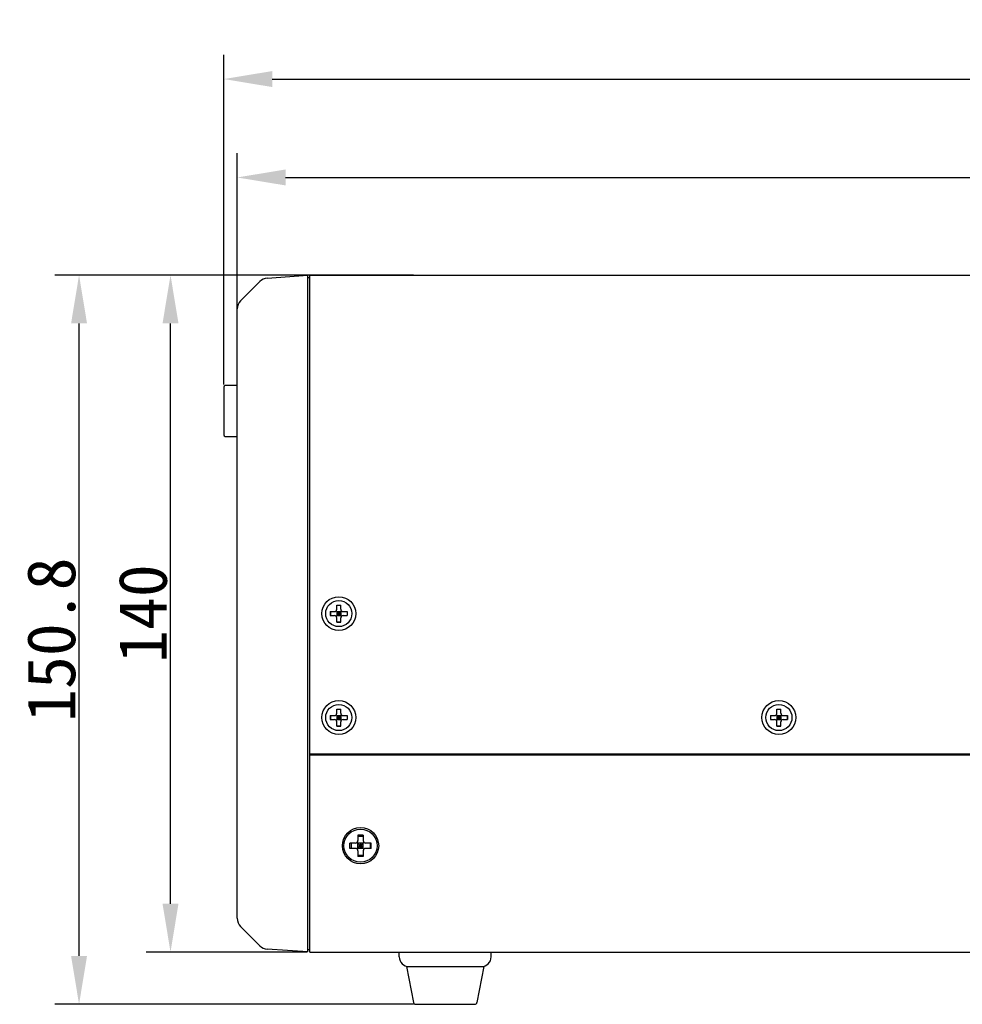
# Model space of a CAD drawing. Header units: millimetres. Extents: x 795 to 2578, y 150 to 1412.
# Tile 5 of 11: x 1508 to 1703, y 729 to 933. Entities that reach past the tile are written whole.
import ezdxf

# ---------------------------------------------------------------- set-up
doc = ezdxf.new("R2010")
doc.units = ezdxf.units.MM
doc.header["$LTSCALE"] = 39.111111
doc.header["$PDMODE"] = 3
doc.header["$PDSIZE"] = 8
doc.layers.get('0').update_dxf_attribs({"linetype": 'CONTINUOUS'})
doc.layers.get('Defpoints').update_dxf_attribs({"linetype": 'CONTINUOUS'})
for name, color, linetype in [('06_ALL_SURFS', 7, 'CONTINUOUS'), ('20_ALL_FEATURES', 7, 'CONTINUOUS'), ('51__DRAFT_DIMS', 7, 'CONTINUOUS')]:
    doc.layers.add(name, color=color, linetype=linetype)
doc.styles.get("Standard").update_dxf_attribs({"font": 'simfang.ttf'})
doc.dimstyles.new('DIMSTYLE_3', dxfattribs={"dimtxt": 10, "dimasz": 10, "dimexe": 5, "dimexo": 0.5, "dimtad": 1, "dimdsep": 46, "dimtxsty": 'STANDARD', "dimblk": '_FILLED', "dimblk1": '_FILLED', "dimblk2": '_FILLED', "dimcen": 0.09, "dimclrt": 3, "dimazin": 2, "dimtp": 0.1, "dimtm": 0.1, "dimtfac": 1, "dimtofl": 0, "dimtmove": 0, "dimatfit": 1, "dimldrblk": '_FILLED', "dimfxl": 1, "dimtolj": 1, "dimarcsym": 0})

# ---------------------------------------------------------------- blocks, each defined once
blk = doc.blocks.new('_FILLED')
at = {"color": 0, "linetype": 'ByBlock'}
blk.add_solid([(0, 0), (-1, 0.165), (-1, -0.165)], dxfattribs=at)
blk = doc.blocks.new('*D35')
at = {"layer": '51__DRAFT_DIMS', "color": 0, "lineweight": -2}
for p, q in [((1553.03, 857.41), (1553.03, 904.95)), ((1883.03, 856.08), (1883.03, 904.95)), ((1563.03, 899.95), (1873.03, 899.95))]:
    blk.add_line(p, q, dxfattribs=at)
at = {"layer": 'Defpoints', "color": 0}
for p in [(1883.03, 899.95), (1553.03, 856.91), (1883.03, 855.58)]:
    blk.add_point(p, dxfattribs=at)
at = {"layer": '51__DRAFT_DIMS', "color": 0, "linetype": 'ByBlock', "lineweight": -2, "xscale": 10, "yscale": 10, "zscale": 10, "rotation": 180}
blk.add_blockref('_FILLED', (1553.03, 899.95), dxfattribs=at)
at = {"layer": '51__DRAFT_DIMS', "color": 0, "linetype": 'ByBlock', "lineweight": -2, "xscale": 10, "yscale": 10, "zscale": 10}
blk.add_blockref('_FILLED', (1883.03, 899.95), dxfattribs=at)
at = {"layer": '51__DRAFT_DIMS', "color": 3, "insert": (1724.22, 905.63), "char_height": 10, "attachment_point": 5}
blk.add_mtext('\\A1;330{}{{\\H0.7x;}{}}', dxfattribs=at)
blk = doc.blocks.new('*D37')
at = {"layer": '51__DRAFT_DIMS', "color": 0, "lineweight": -2}
for p, q in [((1589.45, 879.76), (1515.33, 879.76)), ((1520.33, 738.96), (1520.33, 869.76)), ((1589.45, 728.96), (1515.33, 728.96))]:
    blk.add_line(p, q, dxfattribs=at)
at = {"layer": 'Defpoints', "color": 0}
for p in [(1520.33, 879.76), (1589.95, 879.76), (1589.95, 728.96)]:
    blk.add_point(p, dxfattribs=at)
at = {"layer": '51__DRAFT_DIMS', "color": 0, "linetype": 'ByBlock', "lineweight": -2, "xscale": 10, "yscale": 10, "zscale": 10}
for p, rotation in [((1520.33, 879.76), 90), ((1520.33, 728.96), 270)]:
    blk.add_blockref('_FILLED', p, dxfattribs=dict(at, rotation=rotation))
at = {"layer": '51__DRAFT_DIMS', "color": 3, "insert": (1514.62, 804.36), "char_height": 10, "attachment_point": 5, "rotation": 90}
blk.add_mtext('\\A1;150.8{}{{\\H0.7x;}{}}', dxfattribs=at)
blk = doc.blocks.new('*D36')
at = {"layer": '51__DRAFT_DIMS', "color": 0, "lineweight": -2}
for p, q in [((1567.53, 879.76), (1534.24, 879.76)), ((1539.24, 749.76), (1539.24, 869.76)), ((1567.53, 739.76), (1534.24, 739.76))]:
    blk.add_line(p, q, dxfattribs=at)
at = {"layer": 'Defpoints', "color": 0}
for p in [(1539.24, 879.76), (1568.03, 879.76), (1568.03, 739.76)]:
    blk.add_point(p, dxfattribs=at)
at = {"layer": '51__DRAFT_DIMS', "color": 0, "linetype": 'ByBlock', "lineweight": -2, "xscale": 10, "yscale": 10, "zscale": 10}
for p, rotation in [((1539.24, 879.76), 90), ((1539.24, 739.76), 270)]:
    blk.add_blockref('_FILLED', p, dxfattribs=dict(at, rotation=rotation))
at = {"layer": '51__DRAFT_DIMS', "color": 3, "insert": (1533.56, 809.76), "char_height": 10, "attachment_point": 5, "rotation": 90}
blk.add_mtext('\\A1;140{}{{\\H0.7x;}{}}', dxfattribs=at)
blk = doc.blocks.new('*D34')
at = {"layer": '51__DRAFT_DIMS', "color": 0, "lineweight": -2}
for p, q in [((1550.26, 857.11), (1550.26, 925.3)), ((1897.86, 846.76), (1897.86, 925.3)), ((1560.26, 920.3), (1887.86, 920.3))]:
    blk.add_line(p, q, dxfattribs=at)
at = {"layer": 'Defpoints', "color": 0}
for p in [(1897.86, 920.3), (1550.26, 856.61), (1897.86, 846.26)]:
    blk.add_point(p, dxfattribs=at)
at = {"layer": '51__DRAFT_DIMS', "color": 0, "linetype": 'ByBlock', "lineweight": -2, "xscale": 10, "yscale": 10, "zscale": 10, "rotation": 180}
blk.add_blockref('_FILLED', (1550.26, 920.3), dxfattribs=at)
at = {"layer": '51__DRAFT_DIMS', "color": 0, "linetype": 'ByBlock', "lineweight": -2, "xscale": 10, "yscale": 10, "zscale": 10}
blk.add_blockref('_FILLED', (1897.86, 920.3), dxfattribs=at)
at = {"layer": '51__DRAFT_DIMS', "color": 3, "insert": (1724.06, 926.01), "char_height": 10, "attachment_point": 5}
blk.add_mtext('\\A1;347.6{}{{\\H0.7x;}{}}', dxfattribs=at)

msp = doc.modelspace()

# ---------------------------------------------------------------- linework, layer by layer
at = {"layer": '06_ALL_SURFS', "color": 7}
for p, q in [((1559.253, 879.142), (1567.635, 879.728)), ((1567.635, 739.784), (1567.635, 879.728)), ((1568.035, 780.756), (1568.035, 879.756)), ((1568.035, 879.756), (1868.035, 879.756)), ((1553.738, 874.459), (1557.724, 878.445)), ((1567.635, 879.256), (1568.035, 879.256)), ((1553.035, 746.75), (1553.035, 872.762)), ((1550.258, 856.606), (1550.258, 846.706)), ((1553.035, 856.906), (1550.558, 856.906)), ((1550.558, 846.406), (1553.035, 846.406)), ((1573.635, 810.656), (1573.635, 811.506)), ((1573.635, 811.506), (1574.435, 811.506)), ((1573.635, 811.478), (1574.435, 811.478)), ((1574.435, 810.656), (1574.435, 811.506)), ((1572.285, 810.156), (1572.285, 809.356)), ((1572.285, 810.156), (1573.135, 810.156)), ((1572.285, 809.356), (1573.135, 809.356)), ((1572.312, 810.156), (1572.312, 809.356)), ((1573.488, 809.209), (1574.581, 810.302)), ((1573.488, 810.302), (1574.581, 809.209)), ((1573.635, 810.156), (1573.635, 809.356)), ((1573.635, 810.156), (1574.435, 810.156)), ((1573.635, 809.756), (1574.435, 809.756)), ((1573.635, 809.356), (1574.435, 809.356)), ((1573.635, 808.006), (1573.635, 808.856)), ((1574.035, 810.156), (1574.035, 809.356)), ((1574.435, 810.156), (1574.435, 809.356)), ((1574.435, 808.006), (1574.435, 808.856)), ((1574.935, 810.156), (1575.785, 810.156)), ((1574.935, 809.356), (1575.785, 809.356)), ((1575.757, 810.156), (1575.757, 809.356)), ((1575.785, 810.156), (1575.785, 809.356)), ((1573.635, 808.033), (1574.435, 808.033)), ((1573.635, 808.006), (1574.435, 808.006)), ((1572.285, 788.656), (1572.285, 787.856)), ((1572.285, 788.656), (1573.135, 788.656)), ((1572.312, 788.656), (1572.312, 787.856)), ((1573.488, 788.802), (1574.581, 787.709)), ((1573.488, 787.709), (1574.581, 788.802)), ((1573.635, 789.156), (1573.635, 790.006)), ((1573.635, 790.006), (1574.435, 790.006)), ((1573.635, 789.978), (1574.435, 789.978)), ((1573.635, 788.656), (1573.635, 787.856)), ((1573.635, 788.656), (1574.435, 788.656)), ((1573.635, 788.256), (1574.435, 788.256)), ((1574.035, 788.656), (1574.035, 787.856)), ((1574.435, 789.156), (1574.435, 790.006)), ((1574.435, 788.656), (1574.435, 787.856)), ((1574.935, 788.656), (1575.785, 788.656)), ((1575.757, 788.656), (1575.757, 787.856)), ((1575.785, 788.656), (1575.785, 787.856)), ((1663.285, 788.656), (1663.285, 787.856)), ((1663.285, 788.656), (1664.135, 788.656)), ((1663.312, 788.656), (1663.312, 787.856)), ((1664.488, 788.802), (1665.581, 787.709)), ((1664.488, 787.709), (1665.581, 788.802)), ((1664.635, 789.156), (1664.635, 790.006)), ((1664.635, 790.006), (1665.435, 790.006)), ((1664.635, 789.978), (1665.435, 789.978)), ((1664.635, 788.656), (1664.635, 787.856)), ((1664.635, 788.656), (1665.435, 788.656)), ((1664.635, 788.256), (1665.435, 788.256)), ((1665.035, 788.656), (1665.035, 787.856)), ((1665.435, 789.156), (1665.435, 790.006)), ((1665.435, 788.656), (1665.435, 787.856)), ((1665.935, 788.656), (1666.785, 788.656)), ((1666.757, 788.656), (1666.757, 787.856)), ((1666.785, 788.656), (1666.785, 787.856)), ((1572.285, 787.856), (1573.135, 787.856)), ((1573.635, 787.856), (1574.435, 787.856)), ((1573.635, 786.506), (1573.635, 787.356)), ((1573.635, 786.533), (1574.435, 786.533)), ((1573.635, 786.506), (1574.435, 786.506)), ((1574.435, 786.506), (1574.435, 787.356)), ((1574.935, 787.856), (1575.785, 787.856)), ((1663.285, 787.856), (1664.135, 787.856)), ((1664.635, 787.856), (1665.435, 787.856)), ((1664.635, 786.506), (1664.635, 787.356)), ((1664.635, 786.533), (1665.435, 786.533)), ((1664.635, 786.506), (1665.435, 786.506)), ((1665.435, 786.506), (1665.435, 787.356)), ((1665.935, 787.856), (1666.785, 787.856)), ((1568.035, 780.756), (1868.035, 780.756)), ((1568.035, 739.756), (1568.035, 780.315)), ((1577.985, 763.956), (1577.985, 762.806)), ((1579.085, 763.956), (1577.985, 763.956)), ((1577.985, 763.714), (1579.085, 763.714)), ((1579.085, 763.956), (1579.085, 762.806)), ((1576.335, 761.206), (1576.335, 762.306)), ((1577.485, 762.306), (1576.335, 762.306)), ((1576.576, 762.306), (1576.576, 761.206)), ((1577.838, 762.452), (1579.231, 761.059)), ((1577.838, 761.059), (1579.231, 762.452)), ((1577.985, 761.206), (1577.985, 762.306)), ((1579.085, 762.306), (1577.985, 762.306)), ((1577.985, 761.756), (1579.085, 761.756)), ((1578.535, 762.306), (1578.535, 761.206)), ((1579.085, 761.206), (1579.085, 762.306)), ((1580.735, 762.306), (1579.585, 762.306)), ((1580.493, 762.306), (1580.493, 761.206)), ((1580.735, 761.206), (1580.735, 762.306)), ((1577.485, 761.206), (1576.335, 761.206)), ((1579.085, 761.206), (1577.985, 761.206)), ((1577.985, 760.706), (1577.985, 759.556)), ((1577.985, 759.797), (1579.085, 759.797)), ((1579.085, 759.556), (1577.985, 759.556)), ((1579.085, 760.706), (1579.085, 759.556)), ((1580.735, 761.206), (1579.585, 761.206)), ((1557.724, 741.067), (1553.738, 745.053)), ((1567.635, 739.784), (1559.253, 740.37)), ((1586.535, 738.756), (1586.535, 739.756)), ((1605.535, 738.756), (1605.535, 739.756)), ((1588.035, 736.756), (1589.457, 729.361)), ((1588.035, 736.756), (1604.035, 736.756)), ((1604.035, 736.756), (1602.613, 729.361)), ((1589.948, 728.956), (1602.122, 728.956))]:
    msp.add_line(p, q, dxfattribs=at)
for centre, radius in [((1574.035, 809.756), 3.5), ((1574.035, 809.756), 2.7), ((1574.035, 788.256), 3.5), ((1574.035, 788.256), 2.7), ((1665.035, 788.256), 3.5), ((1665.035, 788.256), 2.7), ((1578.535, 761.756), 3.75), ((1578.535, 761.756), 3.425)]:
    msp.add_circle(centre, radius, dxfattribs=at)
for centre, radius, start, end in [((1559.421, 876.748), 2.4, 94, 135), ((1555.435, 872.762), 2.4, 135, 180), ((1550.558, 856.606), 0.3, 90, 180), ((1550.558, 846.706), 0.3, 180, 270), ((1573.135, 810.656), 0.5, 270, 0), ((1574.935, 810.656), 0.5, 180, 270), ((1573.135, 808.856), 0.5, 0, 90), ((1574.935, 808.856), 0.5, 90, 180), ((1573.135, 789.156), 0.5, 270, 0), ((1574.935, 789.156), 0.5, 180, 270), ((1664.135, 789.156), 0.5, 270, 0), ((1665.935, 789.156), 0.5, 180, 270), ((1573.135, 787.356), 0.5, 0, 90), ((1574.935, 787.356), 0.5, 90, 180), ((1664.135, 787.356), 0.5, 0, 90), ((1665.935, 787.356), 0.5, 90, 180), ((1577.485, 762.806), 0.5, 270, 0), ((1579.585, 762.806), 0.5, 180, 270), ((1577.485, 760.706), 0.5, 0, 90), ((1579.585, 760.706), 0.5, 90, 180), ((1555.435, 746.75), 2.4, 180, 225), ((1559.421, 742.764), 2.4, 225, 266), ((1588.535, 738.756), 2, 180, 270), ((1603.535, 738.756), 2, 270, 0), ((1589.948, 729.456), 0.5, 190.88553, 270), ((1602.122, 729.456), 0.5, 270, 349.11447)]:
    msp.add_arc(centre, radius, start, end, dxfattribs=at)
at = {"layer": '20_ALL_FEATURES', "color": 7}
for p, q in [((1568.035, 780.315), (1568.035, 780.756)), ((1868.035, 780.456), (1568.035, 780.456)), ((1567.635, 740.256), (1568.035, 740.256)), ((1568.035, 739.756), (1868.035, 739.756))]:
    msp.add_line(p, q, dxfattribs=at)

# ---------------------------------------------------------------- dimensions: what is measured, and where the dimension line sits
at = {"layer": '51__DRAFT_DIMS', "color": 4}
for base, p1, p2, text, picture, middle in [((1897.865, 920.304), (1550.258, 856.606), (1897.865, 846.256), '347.6{}{{\\H0.7x;}{}}', '*D34', (1724.061, 920.304)), ((1883.035, 899.951), (1553.035, 856.906), (1883.035, 855.583), '330{}{{\\H0.7x;}{}}', '*D35', (1724.223, 899.951))]:
    dim = msp.add_linear_dim(base=base, p1=p1, p2=p2, text=text, dimstyle='DIMSTYLE_3', override={"dimpost": '<>', "dimtxsty": 'STANDARD', "dimldrblk": '_FILLED'}, dxfattribs=at)
    dim.commit()
    dim.dimension.update_dxf_attribs({"geometry": picture, "text_midpoint": middle, "dimtype": 160})
for base, p1, p2, text, picture, middle in [((1520.329, 879.756), (1589.948, 728.956), (1589.948, 879.756), '150.8{}{{\\H0.7x;}{}}', '*D37', (1520.329, 804.356)), ((1539.244, 879.756), (1568.035, 739.756), (1568.035, 879.756), '140{}{{\\H0.7x;}{}}', '*D36', (1539.244, 809.756))]:
    dim = msp.add_linear_dim(base=base, p1=p1, p2=p2, angle=90, text=text, dimstyle='DIMSTYLE_3', override={"dimpost": '<>', "dimtxsty": 'STANDARD', "dimldrblk": '_FILLED'}, dxfattribs=at)
    dim.commit()
    dim.dimension.update_dxf_attribs({"geometry": picture, "text_midpoint": middle, "dimtype": 160})

doc.saveas('drawing.dxf')
